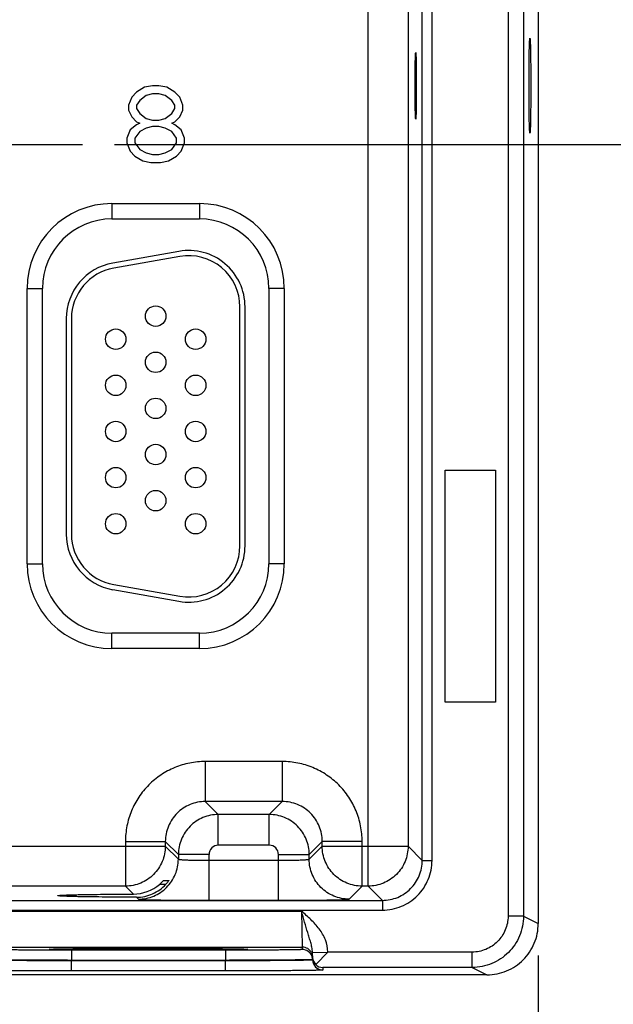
# Model space of a CAD drawing. Header units: inches. Extents: x 0 to 34, y 0 to 22.
# Tile 58 of 139: x 15.8 to 17, y 14.3 to 16.2. Entities that reach past the tile are written whole.
import ezdxf

# ---------------------------------------------------------------- set-up
doc = ezdxf.new("R2010")
doc.units = ezdxf.units.IN
doc.header["$LTSCALE"] = 1.87
doc.header["$MEASUREMENT"] = 0
doc.linetypes.add('CENTER', pattern=[0.6, 0.375, -0.075, 0.075, -0.075])
doc.layers.get('0').update_dxf_attribs({"linetype": 'CONTINUOUS'})
for name, color, linetype in [('02___PRT_ALL_AXES', 7, 'CONTINUOUS'), ('03___PRT_ALL_CURVES', 7, 'CONTINUOUS'), ('COSMETIC', 7, 'CONTINUOUS'), ('DIMENSIONS', 7, 'CONTINUOUS')]:
    doc.layers.add(name, color=color, linetype=linetype)
doc.styles.get("Standard").update_dxf_attribs({"font": 'txt', "width": 0.8})
doc.dimstyles.new('DIMSTYLE_1', dxfattribs={"dimtxt": 0.125, "dimasz": 0.18, "dimexe": 0.125, "dimexo": 0.0625, "dimgap": 0.03125, "dimtad": 0, "dimtih": 1, "dimtoh": 1, "dimdsep": 46, "dimtxsty": 'STANDARD', "dimblk": '_FILLED', "dimblk1": '_FILLED', "dimblk2": '_FILLED', "dimcen": 0.09, "dimazin": 2, "dimtp": 0.001, "dimtm": 0.001, "dimtfac": 1, "dimtofl": 0, "dimtmove": 0, "dimatfit": 3, "dimldrblk": '_FILLED', "dimfxl": 1, "dimtolj": 1, "dimarcsym": 0})

# ---------------------------------------------------------------- blocks, each defined once
blk = doc.blocks.new('*D23')
at = {"layer": 'DIMENSIONS', "color": 2, "linetype": 'CONTINUOUS'}
blk.add_line((15.9882, 15.9516), (17.5033, 15.9516), dxfattribs=at)
at = {"layer": 'DIMENSIONS', "color": 2, "linetype": 'CONTINUOUS', "insert": (17.5658, 16.0141), "char_height": 0.125, "width": 1.325, "attachment_point": 1, "line_spacing_factor": 0.9}
blk.add_mtext('41.15{\\ftxt.shx;\\W1.000000;\\H0.125000; }[1.620]', dxfattribs=at)
blk = doc.blocks.new('_FILLED')
at = {"color": 0, "linetype": 'BYBLOCK'}
blk.add_solid([(0, 0), (-1, 0.174), (-1, -0.174)], dxfattribs=at)
blk = doc.blocks.new('*D24')
at = {"layer": 'DIMENSIONS', "color": 2, "linetype": 'CONTINUOUS'}
blk.add_line((16.8158, 14.3692), (16.8158, 13.6442), dxfattribs=at)
at = {"layer": 'DIMENSIONS', "color": 2, "linetype": 'CONTINUOUS', "insert": (16.7533, 13.5817), "char_height": 0.125, "width": 1.425, "attachment_point": 3, "rotation": 90, "line_spacing_factor": 0.9}
blk.add_mtext('272.8{\\ftxt.shx;\\W1.000000;\\H0.125000; }[10.740]', dxfattribs=at)

msp = doc.modelspace()

# ---------------------------------------------------------------- linework, layer by layer
at = {"color": 7, "linetype": 'CONTINUOUS'}
for p, q in [((16.8158, 17.7007), (16.8158, 14.4317)), ((16.7569, 17.6862), (16.7569, 14.4461)), ((16.7869, 17.6862), (16.7869, 14.4461)), ((16.4837, 14.5048), (16.4837, 17.6275)), ((16.5895, 14.555), (16.5895, 17.5774)), ((16.6085, 14.555), (16.6085, 17.5774)), ((16.5617, 17.5495), (16.5617, 14.5828)), ((15.9834, 15.8362), (16.1544, 15.8362)), ((15.9834, 15.8362), (15.9834, 15.8062)), ((16.1544, 15.8362), (16.1544, 15.8062)), ((15.9834, 15.8062), (16.1544, 15.8062)), ((16.1143, 15.743), (15.9853, 15.7203)), ((16.1161, 15.7332), (15.9871, 15.7104)), ((15.8179, 15.6707), (15.8479, 15.6707)), ((15.8179, 15.1337), (15.8179, 15.6707)), ((15.8479, 15.1337), (15.8479, 15.6707)), ((16.3199, 15.6707), (16.2899, 15.6707)), ((16.2899, 15.6707), (16.2899, 15.1337)), ((16.3199, 15.6707), (16.3199, 15.1337)), ((16.2334, 15.1687), (16.2334, 15.6347)), ((16.2434, 15.1687), (16.2434, 15.6347)), ((15.8944, 15.6119), (15.8944, 15.1914)), ((15.9044, 15.6119), (15.9044, 15.1914)), ((15.8179, 15.1337), (15.8479, 15.1337)), ((16.3199, 15.1337), (16.2899, 15.1337)), ((15.9853, 15.0831), (16.1143, 15.0604)), ((15.9871, 15.093), (16.1161, 15.0702)), ((16.1544, 14.9981), (15.9834, 14.9981)), ((15.9834, 14.9681), (15.9834, 14.9981)), ((16.1544, 14.9681), (16.1544, 14.9981)), ((16.1544, 14.9681), (15.9834, 14.9681)), ((16.316, 14.7478), (16.1657, 14.7478)), ((16.1657, 14.7478), (16.1657, 14.6698)), ((16.316, 14.7478), (16.316, 14.6698)), ((16.316, 14.6698), (16.1657, 14.6698)), ((16.1657, 14.6698), (16.1911, 14.6444)), ((16.316, 14.6698), (16.2907, 14.6444)), ((16.2907, 14.6444), (16.1911, 14.6444)), ((16.1911, 14.5844), (16.1911, 14.6444)), ((16.2907, 14.5844), (16.2907, 14.6444)), ((15.464, 14.5828), (16.0877, 14.5828)), ((16.0098, 14.5918), (16.0877, 14.5918)), ((16.0098, 14.5918), (16.0098, 14.5048)), ((16.0877, 14.5918), (16.1131, 14.5665)), ((16.0877, 14.5918), (16.0877, 14.5828)), ((16.0877, 14.5828), (16.1131, 14.5574)), ((16.2907, 14.5844), (16.1911, 14.5844)), ((16.394, 14.5918), (16.3687, 14.5665)), ((16.3687, 14.5574), (16.394, 14.5828)), ((16.472, 14.5918), (16.394, 14.5918)), ((16.394, 14.5828), (16.394, 14.5918)), ((16.394, 14.5828), (16.5617, 14.5828)), ((16.472, 14.5048), (16.472, 14.5918)), ((16.5617, 14.5828), (16.5895, 14.555)), ((16.1731, 14.5665), (16.1131, 14.5665)), ((16.1131, 14.5665), (16.1131, 14.5574)), ((16.1731, 14.4771), (16.1731, 14.5665)), ((16.3087, 14.5665), (16.3687, 14.5665)), ((16.3087, 14.4771), (16.3087, 14.5665)), ((16.3687, 14.5574), (16.3687, 14.5665)), ((16.1731, 14.5551), (16.3087, 14.5551)), ((16.5895, 14.555), (16.6085, 14.555)), ((16.0098, 14.5048), (15.542, 14.5048)), ((16.0254, 14.4892), (16.0098, 14.5048)), ((16.0887, 14.5082), (16.0763, 14.5082)), ((16.0845, 14.516), (16.0948, 14.516)), ((16.0948, 14.516), (16.0947, 14.5159)), ((16.4466, 14.4794), (16.472, 14.5048)), ((16.4837, 14.5048), (16.472, 14.5048)), ((16.4837, 14.5048), (16.5115, 14.477)), ((15.8777, 14.4862), (15.8777, 14.4862)), ((16.0315, 14.4831), (16.0351, 14.4794)), ((9.1134, 14.477), (16.5115, 14.477)), ((16.1731, 14.4771), (16.3087, 14.4771)), ((16.5115, 14.477), (16.5115, 14.458)), ((9.1134, 14.458), (16.5115, 14.458)), ((15.7561, 14.4558), (16.3537, 14.4558)), ((16.3537, 14.4558), (16.3552, 14.3858)), ((16.7869, 14.4461), (16.7569, 14.4461)), ((16.7869, 14.4461), (16.8158, 14.4317)), ((15.7545, 14.3858), (16.3552, 14.3858)), ((15.8611, 14.3817), (15.864, 14.382)), ((15.8641, 14.3814), (15.8611, 14.3817)), ((15.864, 14.382), (15.8751, 14.3823)), ((15.8643, 14.382), (15.865, 14.382)), ((15.8664, 14.3821), (15.8681, 14.3821)), ((15.8681, 14.3821), (15.8701, 14.3822)), ((15.8701, 14.3822), (15.8726, 14.3822)), ((15.8726, 14.3822), (15.8754, 14.3823)), ((15.8754, 14.3823), (15.8786, 14.3824)), ((15.8786, 14.3824), (15.8821, 14.3824)), ((15.8821, 14.3824), (15.8861, 14.3825)), ((15.8861, 14.3825), (15.8905, 14.3826)), ((15.8905, 14.3826), (15.8954, 14.3826)), ((15.8954, 14.3826), (15.9009, 14.3827)), ((15.9009, 14.3827), (15.9069, 14.3828)), ((16.2053, 14.3798), (15.9045, 14.3798)), ((15.9045, 14.3798), (15.9045, 14.36)), ((15.9069, 14.3828), (15.9136, 14.3828)), ((15.9136, 14.3828), (15.9212, 14.3829)), ((15.9212, 14.3829), (15.9299, 14.383)), ((15.9299, 14.383), (15.9396, 14.383)), ((15.9396, 14.383), (15.9502, 14.3831)), ((15.9502, 14.3831), (15.9618, 14.3832)), ((15.9618, 14.3832), (15.9744, 14.3832)), ((15.9744, 14.3832), (15.9832, 14.3833)), ((15.9832, 14.3833), (15.9926, 14.3833)), ((15.9926, 14.3833), (16.0024, 14.3833)), ((16.0024, 14.3833), (16.0127, 14.3833)), ((16.0127, 14.3833), (16.0235, 14.3833)), ((16.0235, 14.3833), (16.0348, 14.3834)), ((16.0348, 14.3834), (16.0464, 14.3834)), ((16.0464, 14.3834), (16.0576, 14.3834)), ((16.0576, 14.3834), (16.0683, 14.3834)), ((16.0683, 14.3834), (16.0834, 14.3834)), ((16.0834, 14.3834), (16.0975, 14.3833)), ((16.0975, 14.3833), (16.1108, 14.3833)), ((16.1108, 14.3833), (16.1235, 14.3833)), ((16.1235, 14.3833), (16.1355, 14.3832)), ((16.1355, 14.3832), (16.1468, 14.3832)), ((16.1468, 14.3832), (16.1574, 14.3831)), ((16.1574, 14.3831), (16.1672, 14.3831)), ((16.1672, 14.3831), (16.1763, 14.383)), ((16.1763, 14.383), (16.1846, 14.3829)), ((16.1846, 14.3829), (16.1923, 14.3829)), ((16.1923, 14.3829), (16.1994, 14.3828)), ((16.1994, 14.3828), (16.2058, 14.3827)), ((16.2053, 14.3798), (16.2053, 14.36)), ((16.2058, 14.3827), (16.2117, 14.3827)), ((16.2117, 14.3827), (16.2169, 14.3826)), ((16.2169, 14.3826), (16.2217, 14.3825)), ((16.2217, 14.3825), (16.2259, 14.3825)), ((16.2259, 14.3825), (16.2296, 14.3824)), ((16.2296, 14.3824), (16.233, 14.3823)), ((16.233, 14.3823), (16.2359, 14.3823)), ((16.2346, 14.3823), (16.2457, 14.382)), ((16.2359, 14.3823), (16.2384, 14.3822)), ((16.2384, 14.3822), (16.2406, 14.3822)), ((16.2406, 14.3822), (16.2424, 14.3821)), ((16.2443, 14.382), (16.2451, 14.382)), ((16.2457, 14.382), (16.2486, 14.3817)), ((16.2486, 14.3817), (16.2457, 14.3814)), ((16.3552, 14.3858), (16.3552, 14.3811)), ((16.3751, 14.3756), (16.405, 14.3761)), ((16.3752, 14.3658), (16.3751, 14.3756)), ((16.3813, 14.352), (16.4051, 14.3761)), ((16.6869, 14.3761), (16.4051, 14.3761)), ((16.6869, 14.3461), (16.6869, 14.3761)), ((16.2053, 14.36), (15.9045, 14.36)), ((15.9045, 14.36), (15.9045, 14.3593)), ((16.2053, 14.3593), (15.9045, 14.3593)), ((15.9045, 14.3395), (15.9045, 14.3593)), ((16.2053, 14.36), (16.2053, 14.3593)), ((16.2053, 14.3395), (16.2053, 14.3593)), ((16.3752, 14.3615), (16.3746, 14.3614)), ((16.3752, 14.3658), (16.3752, 14.3608)), ((16.3752, 14.3615), (16.3752, 14.3608)), ((16.7158, 14.3317), (7.2924, 14.3317)), ((16.2053, 14.3395), (15.9045, 14.3395)), ((16.6869, 14.3461), (16.3952, 14.3461)), ((16.3952, 14.3461), (16.3952, 14.3411)), ((16.6869, 14.3461), (16.7158, 14.3317))]:
    msp.add_line(p, q, dxfattribs=at)
for points in [[(15.8634, 14.3819), (15.8634, 14.3819), (15.8635, 14.3819), (15.8636, 14.3819), (15.8638, 14.3819), (15.864, 14.382), (15.8643, 14.382)], [(15.865, 14.382), (15.8659, 14.382), (15.8664, 14.3821)], [(16.2424, 14.3821), (16.2439, 14.382), (16.2443, 14.382)], [(16.2451, 14.382), (16.2456, 14.382), (16.2459, 14.3819), (16.2461, 14.3819), (16.2462, 14.3819), (16.2463, 14.3819), (16.2464, 14.3819)]]:
    msp.add_lwpolyline(points, dxfattribs=at)
for centre in [(16.0689, 15.6167), (15.9909, 15.5717), (16.1469, 15.5717), (16.0689, 15.5267), (15.9909, 15.4817), (16.1469, 15.4817), (16.0689, 15.4367), (15.9909, 15.3917), (16.1469, 15.3917), (16.0689, 15.3467), (15.9909, 15.3017), (16.1469, 15.3017), (16.0689, 15.2567), (15.9909, 15.2117), (16.1469, 15.2117)]:
    msp.add_circle(centre, 0.02, dxfattribs=at)
for centre, radius, start, end in [((15.9834, 15.6707), 0.1655, 90, 180), ((16.1544, 15.6707), 0.1655, 0, 90), ((15.9834, 15.6707), 0.1355, 90, 180), ((16.1544, 15.6707), 0.1355, 0, 90), ((16.1334, 15.6347), 0.11, 0, 100), ((16.1334, 15.6347), 0.1, 0, 100), ((16.0044, 15.6119), 0.11, 100, 180), ((16.0044, 15.6119), 0.1, 100, 180), ((16.0044, 15.1914), 0.11, 180, 260), ((16.0044, 15.1914), 0.1, 180, 260), ((16.1334, 15.1687), 0.11, 260, 360), ((16.1334, 15.1687), 0.1, 260, 360), ((15.9834, 15.1337), 0.1655, 180, 270), ((15.9834, 15.1337), 0.1355, 180, 270), ((16.1544, 15.1337), 0.1655, 270, 360), ((16.1544, 15.1337), 0.1355, 270, 360), ((16.1911, 14.5665), 0.018, 89.9965, 180.0035), ((16.2907, 14.5665), 0.018, 359.9965, 90.0035), ((16.0251, 14.5678), 0.0786, 270.1947, 310.6943), ((16.3552, 14.3658), 0.02, 26.4264, 90.0002), ((16.3552, 14.3611), 0.02, 18.8014, 90.0006), ((16.3552, 14.3611), 0.02, 9.9053, 18.7958), ((16.3552, 14.3611), 0.02, 1.0079, 9.8925), ((16.3949, 14.3662), 0.0197, 181.0528, 226.2213), ((16.3952, 14.3611), 0.02, 181.0011, 270.0011), ((16.3955, 14.3663), 0.0202, 225.4138, 269.3211)]:
    msp.add_arc(centre, radius, start, end, dxfattribs=at)
for centre, major_axis in [((16.7996, 16.0662), (0, 0.0925)), ((16.5766, 16.0662), (0, 0.065))]:
    msp.add_ellipse(centre, major_axis=major_axis, ratio=0.017455, dxfattribs=at)
for points, knots in [([(16.1657, 14.7478), (16.1555, 14.7478), (16.1351, 14.7458), (16.1057, 14.7369), (16.0785, 14.7224), (16.0547, 14.7028), (16.0352, 14.679), (16.0207, 14.6519), (16.0118, 14.6225), (16.0098, 14.602), (16.0098, 14.5918)], [0, 0, 0, 0, 0.125, 0.25, 0.375, 0.5, 0.625, 0.75, 0.875, 1, 1, 1, 1]), ([(16.472, 14.5918), (16.472, 14.602), (16.47, 14.6225), (16.4611, 14.6519), (16.4466, 14.679), (16.4271, 14.7028), (16.4033, 14.7224), (16.3761, 14.7369), (16.3467, 14.7458), (16.3262, 14.7478), (16.316, 14.7478)], [0, 0, 0, 0, 0.125, 0.25, 0.375, 0.5, 0.625, 0.75, 0.875, 1, 1, 1, 1]), ([(16.1657, 14.6698), (16.1606, 14.6698), (16.1504, 14.6688), (16.1309, 14.6629), (16.1091, 14.6484), (16.0947, 14.6267), (16.0888, 14.6071), (16.0877, 14.5969), (16.0877, 14.5918)], [0, 0, 0, 0, 0.125293, 0.250594, 0.5, 0.749406, 0.874707, 1, 1, 1, 1]), ([(16.394, 14.5918), (16.394, 14.5969), (16.393, 14.6071), (16.3871, 14.6267), (16.3727, 14.6484), (16.3509, 14.6629), (16.3314, 14.6688), (16.3211, 14.6698), (16.316, 14.6698)], [0, 0, 0, 0, 0.125293, 0.250594, 0.5, 0.749406, 0.874707, 1, 1, 1, 1]), ([(16.1911, 14.6444), (16.186, 14.6444), (16.1758, 14.6434), (16.1562, 14.6375), (16.1345, 14.623), (16.1201, 14.6013), (16.1141, 14.5818), (16.1131, 14.5715), (16.1131, 14.5665)], [0, 0, 0, 0, 0.125297, 0.250597, 0.5, 0.749403, 0.874703, 1, 1, 1, 1]), ([(16.3687, 14.5665), (16.3687, 14.5715), (16.3677, 14.5818), (16.3617, 14.6013), (16.3473, 14.623), (16.3256, 14.6375), (16.306, 14.6434), (16.2958, 14.6444), (16.2907, 14.6444)], [0, 0, 0, 0, 0.125297, 0.250597, 0.5, 0.749403, 0.874703, 1, 1, 1, 1]), ([(16.0877, 14.5828), (16.0877, 14.5777), (16.0867, 14.5675), (16.0808, 14.5479), (16.0663, 14.5262), (16.0446, 14.5117), (16.0251, 14.5058), (16.0149, 14.5048), (16.0098, 14.5048)], [0, 0, 0, 0, 0.125294, 0.250593, 0.5, 0.749407, 0.874706, 1, 1, 1, 1]), ([(16.472, 14.5048), (16.4669, 14.5048), (16.4567, 14.5058), (16.4371, 14.5117), (16.4154, 14.5262), (16.401, 14.5479), (16.395, 14.5675), (16.394, 14.5777), (16.394, 14.5828)], [0, 0, 0, 0, 0.125294, 0.250593, 0.5, 0.749407, 0.874706, 1, 1, 1, 1]), ([(16.5617, 14.5828), (16.5617, 14.5777), (16.5607, 14.5675), (16.5548, 14.5479), (16.5403, 14.5262), (16.5186, 14.5117), (16.499, 14.5058), (16.4888, 14.5048), (16.4837, 14.5048)], [0, 0, 0, 0, 0.125294, 0.250593, 0.5, 0.749407, 0.874706, 1, 1, 1, 1]), ([(16.0351, 14.4794), (16.0402, 14.4794), (16.0505, 14.4805), (16.07, 14.4864), (16.0917, 14.5008), (16.1062, 14.5225), (16.1121, 14.5421), (16.1131, 14.5523), (16.1131, 14.5574)], [0, 0, 0, 0, 0.125294, 0.250593, 0.5, 0.749407, 0.874706, 1, 1, 1, 1]), ([(16.1131, 14.5574), (16.1131, 14.5574), (16.1133, 14.5573), (16.1137, 14.5571), (16.1146, 14.5569), (16.1161, 14.5567), (16.1182, 14.5565), (16.1207, 14.5563), (16.1237, 14.5561), (16.1272, 14.5559), (16.1327, 14.5557), (16.1405, 14.5554), (16.1507, 14.5552), (16.1617, 14.5551), (16.1692, 14.5551), (16.1731, 14.5551)], [0, 0, 0, 0, 0.0028, 0.007571, 0.023737, 0.048903, 0.082928, 0.12553, 0.176328, 0.234857, 0.300574, 0.451057, 0.622157, 0.807459, 1, 1, 1, 1]), ([(16.3087, 14.5551), (16.3125, 14.5551), (16.3201, 14.5551), (16.3311, 14.5552), (16.3413, 14.5554), (16.349, 14.5557), (16.3545, 14.5559), (16.3581, 14.5561), (16.3611, 14.5563), (16.3636, 14.5565), (16.3657, 14.5567), (16.3672, 14.5569), (16.3681, 14.5571), (16.3685, 14.5573), (16.3686, 14.5574), (16.3687, 14.5574)], [0, 0, 0, 0, 0.192541, 0.377843, 0.548943, 0.699426, 0.765143, 0.823672, 0.87447, 0.917072, 0.951097, 0.976263, 0.992429, 0.9972, 1, 1, 1, 1]), ([(16.4466, 14.4794), (16.4416, 14.4794), (16.4313, 14.4805), (16.4118, 14.4864), (16.3901, 14.5008), (16.3756, 14.5225), (16.3697, 14.5421), (16.3687, 14.5523), (16.3687, 14.5574)], [0, 0, 0, 0, 0.125294, 0.250593, 0.5, 0.749407, 0.874706, 1, 1, 1, 1]), ([(16.5115, 14.458), (16.5179, 14.458), (16.5306, 14.4592), (16.5489, 14.4648), (16.5658, 14.4738), (16.5806, 14.4859), (16.5927, 14.5007), (16.6017, 14.5176), (16.6073, 14.5359), (16.6085, 14.5486), (16.6085, 14.555)], [0, 0, 0, 0, 0.125, 0.25, 0.375, 0.5, 0.625, 0.75, 0.875, 1, 1, 1, 1]), ([(16.5115, 14.477), (16.5166, 14.477), (16.5269, 14.478), (16.5464, 14.4839), (16.5681, 14.4984), (16.5826, 14.5201), (16.5885, 14.5397), (16.5895, 14.5499), (16.5895, 14.555)], [0, 0, 0, 0, 0.125301, 0.250603, 0.5, 0.749397, 0.874699, 1, 1, 1, 1]), ([(16.0315, 14.4831), (16.0368, 14.4831), (16.0476, 14.4842), (16.0631, 14.4892), (16.0772, 14.4972), (16.0852, 14.5044), (16.0888, 14.5084)], [0, 0, 0, 0, 0.250118, 0.501126, 0.751236, 1, 1, 1, 1]), ([(16.0763, 14.5082), (16.0773, 14.5091), (16.0787, 14.5103), (16.0805, 14.512), (16.0817, 14.5132), (16.0826, 14.5141), (16.0832, 14.5148), (16.0836, 14.5152), (16.0839, 14.5155), (16.0842, 14.5158), (16.0843, 14.5159), (16.0844, 14.516), (16.0845, 14.516)], [0, 0, 0, 0, 0.341704, 0.502901, 0.652638, 0.785543, 0.84351, 0.894379, 0.936882, 0.969607, 0.991085, 1, 1, 1, 1]), ([(16.0947, 14.5159), (16.0945, 14.5155), (16.0939, 14.5146), (16.0926, 14.5128), (16.0909, 14.5107), (16.0896, 14.5092), (16.0888, 14.5084)], [0, 0, 0, 0, 0.13178, 0.36795, 0.667173, 1, 1, 1, 1]), ([(15.8777, 14.4862), (15.8777, 14.4863), (15.8781, 14.4864), (15.8786, 14.4865), (15.8795, 14.4866), (15.8807, 14.4867), (15.8822, 14.4869), (15.8841, 14.487), (15.8863, 14.4871), (15.8899, 14.4873), (15.8952, 14.4875), (15.9024, 14.4878), (15.9107, 14.488), (15.9202, 14.4882), (15.9307, 14.4884), (15.9465, 14.4886), (15.9682, 14.4889), (15.996, 14.4891), (16.0154, 14.4892), (16.0254, 14.4892)], [0, 0, 0, 0, 0.001709, 0.005556, 0.011638, 0.019956, 0.0305, 0.043254, 0.0582, 0.075322, 0.116004, 0.164976, 0.221806, 0.28605, 0.357276, 0.434971, 0.607197, 0.797449, 1, 1, 1, 1]), ([(16.0315, 14.4831), (16.0211, 14.4831), (16.001, 14.4832), (15.9721, 14.4834), (15.9494, 14.4837), (15.9329, 14.4839), (15.9219, 14.4841), (15.912, 14.4843), (15.9033, 14.4846), (15.8957, 14.4848), (15.8902, 14.485), (15.8865, 14.4852), (15.8842, 14.4853), (15.8823, 14.4855), (15.8807, 14.4856), (15.8794, 14.4857), (15.8785, 14.4859), (15.878, 14.486), (15.8777, 14.4861), (15.8777, 14.4862)], [0, 0, 0, 0, 0.201704, 0.391975, 0.564695, 0.642735, 0.714311, 0.77887, 0.835947, 0.885085, 0.925824, 0.942927, 0.957818, 0.970479, 0.980894, 0.989046, 0.994923, 0.998531, 1, 1, 1, 1]), ([(16.0351, 14.4794), (16.0352, 14.4794), (16.0355, 14.4793), (16.0361, 14.4792), (16.0371, 14.4791), (16.0383, 14.479), (16.0399, 14.4789), (16.0426, 14.4787), (16.0467, 14.4785), (16.0526, 14.4783), (16.0596, 14.4781), (16.0676, 14.4779), (16.0767, 14.4778), (16.0867, 14.4776), (16.1015, 14.4774), (16.1215, 14.4772), (16.1468, 14.4771), (16.1642, 14.4771), (16.1731, 14.4771)], [0, 0, 0, 0, 0.002193, 0.006647, 0.013412, 0.022485, 0.033853, 0.04749, 0.081447, 0.124043, 0.174882, 0.233486, 0.299305, 0.371722, 0.450054, 0.621468, 0.80711, 1, 1, 1, 1]), ([(16.3087, 14.4771), (16.3176, 14.4771), (16.335, 14.4771), (16.3603, 14.4772), (16.3803, 14.4774), (16.3951, 14.4776), (16.4051, 14.4778), (16.4142, 14.4779), (16.4222, 14.4781), (16.4292, 14.4783), (16.4351, 14.4785), (16.4392, 14.4787), (16.4419, 14.4789), (16.4435, 14.479), (16.4447, 14.4791), (16.4457, 14.4792), (16.4463, 14.4793), (16.4466, 14.4794), (16.4466, 14.4794)], [0, 0, 0, 0, 0.19289, 0.378532, 0.549946, 0.628278, 0.700695, 0.766514, 0.825118, 0.875957, 0.918553, 0.95251, 0.966147, 0.977515, 0.986588, 0.993353, 0.997807, 1, 1, 1, 1]), ([(16.4051, 14.3761), (16.4049, 14.3843), (16.4014, 14.4005), (16.3889, 14.4218), (16.3722, 14.4398), (16.3598, 14.4505), (16.3537, 14.4558)], [0, 0, 0, 0, 0.249327, 0.499215, 0.749509, 1, 1, 1, 1]), ([(16.3751, 14.3756), (16.375, 14.3789), (16.3741, 14.3855), (16.3716, 14.3951), (16.3687, 14.4046), (16.3645, 14.4176), (16.3595, 14.4347), (16.3556, 14.4487), (16.3537, 14.4558)], [0, 0, 0, 0, 0.120105, 0.238271, 0.357058, 0.478575, 0.733309, 1, 1, 1, 1]), ([(16.7569, 14.4461), (16.7569, 14.4416), (16.756, 14.4324), (16.7507, 14.4148), (16.7377, 14.3953), (16.7182, 14.3824), (16.7006, 14.377), (16.6915, 14.3761), (16.6869, 14.3761)], [0, 0, 0, 0, 0.125302, 0.250603, 0.5, 0.749396, 0.874698, 1, 1, 1, 1]), ([(16.7869, 14.4461), (16.7869, 14.4396), (16.7856, 14.4265), (16.7799, 14.4076), (16.7706, 14.3902), (16.758, 14.375), (16.7428, 14.3625), (16.7254, 14.3532), (16.7065, 14.3474), (16.6934, 14.3461), (16.6869, 14.3461)], [0, 0, 0, 0, 0.125, 0.250001, 0.375001, 0.500002, 0.625002, 0.750002, 0.875001, 1, 1, 1, 1]), ([(16.7158, 14.3317), (16.7224, 14.3317), (16.7355, 14.333), (16.7544, 14.3387), (16.7718, 14.348), (16.787, 14.3605), (16.7995, 14.3757), (16.8088, 14.3931), (16.8146, 14.412), (16.8158, 14.4251), (16.8158, 14.4317)], [0, 0, 0, 0, 0.124999, 0.249999, 0.374999, 0.5, 0.625, 0.75, 0.874999, 1, 1, 1, 1]), ([(15.9045, 14.3798), (15.8948, 14.3798), (15.8756, 14.3799), (15.8521, 14.3799), (15.834, 14.38), (15.8215, 14.3801), (15.8097, 14.3801), (15.7988, 14.3802), (15.789, 14.3803), (15.7802, 14.3804), (15.7727, 14.3805), (15.7672, 14.3806), (15.7634, 14.3807), (15.7611, 14.3808), (15.7592, 14.3808), (15.7575, 14.3809), (15.7563, 14.3809), (15.7555, 14.381), (15.755, 14.381), (15.7547, 14.3811), (15.7546, 14.3811), (15.7545, 14.3811), (15.7545, 14.3811)], [0, 0, 0, 0, 0.195055, 0.382618, 0.471318, 0.555479, 0.63429, 0.706994, 0.772888, 0.831338, 0.881783, 0.923737, 0.941401, 0.956797, 0.96989, 0.980648, 0.989047, 0.995068, 0.997183, 0.998702, 0.99963, 1, 1, 1, 1]), ([(16.2457, 14.3814), (16.2428, 14.3812), (16.2351, 14.381), (16.221, 14.3808), (16.2018, 14.3806), (16.1782, 14.3804), (16.1508, 14.3802), (16.1093, 14.38), (16.0549, 14.38), (16.0005, 14.38), (15.959, 14.3802), (15.9316, 14.3804), (15.908, 14.3806), (15.8888, 14.3808), (15.8747, 14.381), (15.867, 14.3812), (15.8641, 14.3814)], [0, 0, 0, 0, 0.022906, 0.06031, 0.11107, 0.173648, 0.246144, 0.326353, 0.500006, 0.673658, 0.753866, 0.82636, 0.888937, 0.939695, 0.977096, 1, 1, 1, 1]), ([(15.8751, 14.3823), (15.8848, 14.3825), (15.9085, 14.3828), (15.9495, 14.3831), (15.9997, 14.3833), (16.0548, 14.3834), (16.1098, 14.3833), (16.16, 14.3831), (16.2011, 14.3828), (16.2249, 14.3825), (16.2346, 14.3823)], [0, 0, 0, 0, 0.080733, 0.198179, 0.34206, 0.499782, 0.657534, 0.801504, 0.91909, 1, 1, 1, 1]), ([(16.3552, 14.3811), (16.3552, 14.3811), (16.3551, 14.3811), (16.355, 14.3811), (16.3548, 14.381), (16.3543, 14.381), (16.3535, 14.3809), (16.3522, 14.3809), (16.3506, 14.3808), (16.3487, 14.3808), (16.3464, 14.3807), (16.3426, 14.3806), (16.3371, 14.3805), (16.3296, 14.3804), (16.3208, 14.3803), (16.311, 14.3802), (16.3001, 14.3801), (16.2883, 14.3801), (16.2757, 14.38), (16.2577, 14.3799), (16.2341, 14.3799), (16.215, 14.3798), (16.2053, 14.3798)], [0, 0, 0, 0, 0.00037, 0.001298, 0.002817, 0.004932, 0.010953, 0.019352, 0.03011, 0.043203, 0.058599, 0.076263, 0.118217, 0.168662, 0.227112, 0.293006, 0.36571, 0.444521, 0.528682, 0.617382, 0.804945, 1, 1, 1, 1]), ([(15.9045, 14.3593), (15.8935, 14.3593), (15.8718, 14.3592), (15.8451, 14.3593), (15.8246, 14.3593), (15.8104, 14.3594), (15.797, 14.3595), (15.7847, 14.3596), (15.7735, 14.3597), (15.7636, 14.3598), (15.7551, 14.3599), (15.7488, 14.3601), (15.7446, 14.3602), (15.742, 14.3603), (15.7398, 14.3603), (15.7379, 14.3604), (15.7365, 14.3605), (15.7356, 14.3606), (15.735, 14.3606), (15.7348, 14.3607), (15.7346, 14.3607), (15.7345, 14.3608), (15.7345, 14.3608)], [0, 0, 0, 0, 0.195043, 0.382595, 0.47129, 0.555447, 0.634254, 0.706953, 0.772843, 0.831289, 0.88173, 0.923681, 0.941343, 0.956739, 0.969832, 0.98059, 0.988991, 0.995016, 0.997136, 0.998661, 0.9996, 1, 1, 1, 1]), ([(15.9045, 14.36), (15.884, 14.3601), (15.8541, 14.3602), (15.8158, 14.3604), (15.791, 14.3605), (15.7701, 14.3607), (15.7555, 14.3609), (15.7462, 14.3611), (15.7413, 14.3612), (15.7378, 14.3613), (15.7359, 14.3613), (15.7352, 14.3614)], [0, 0, 0, 0, 0.3638, 0.530056, 0.678138, 0.802967, 0.900264, 0.937507, 0.966697, 0.987587, 1, 1, 1, 1]), ([(16.3746, 14.3614), (16.3739, 14.3613), (16.372, 14.3613), (16.3685, 14.3612), (16.3636, 14.3611), (16.3543, 14.3609), (16.3397, 14.3607), (16.3188, 14.3605), (16.294, 14.3604), (16.2557, 14.3602), (16.2258, 14.3601), (16.2053, 14.36)], [0, 0, 0, 0, 0.012413, 0.033303, 0.062493, 0.099736, 0.197033, 0.321862, 0.469944, 0.6362, 1, 1, 1, 1]), ([(16.3752, 14.3608), (16.3752, 14.3608), (16.3752, 14.3607), (16.375, 14.3607), (16.3747, 14.3606), (16.3742, 14.3606), (16.3733, 14.3605), (16.3718, 14.3604), (16.37, 14.3603), (16.3678, 14.3603), (16.3652, 14.3602), (16.3609, 14.3601), (16.3547, 14.3599), (16.3461, 14.3598), (16.3362, 14.3597), (16.3251, 14.3596), (16.3128, 14.3595), (16.2994, 14.3594), (16.2851, 14.3593), (16.2647, 14.3593), (16.238, 14.3592), (16.2163, 14.3593), (16.2053, 14.3593)], [0, 0, 0, 0, 0.0004, 0.001339, 0.002864, 0.004984, 0.011009, 0.01941, 0.030168, 0.043261, 0.058657, 0.076319, 0.11827, 0.168711, 0.227157, 0.293047, 0.365746, 0.444553, 0.52871, 0.617405, 0.804957, 1, 1, 1, 1]), ([(15.9045, 14.3395), (15.8922, 14.3395), (15.8679, 14.3395), (15.8381, 14.3396), (15.8152, 14.3397), (15.7993, 14.3397), (15.7844, 14.3398), (15.7706, 14.3399), (15.7581, 14.3401), (15.7471, 14.3402), (15.7388, 14.3403), (15.7329, 14.3404), (15.7291, 14.3405), (15.7258, 14.3406), (15.7229, 14.3406), (15.7204, 14.3407), (15.7183, 14.3408), (15.7169, 14.3409), (15.716, 14.3409), (15.7155, 14.341), (15.7151, 14.341), (15.7148, 14.341), (15.7146, 14.3411), (15.7145, 14.3411), (15.7145, 14.3411)], [0, 0, 0, 0, 0.195055, 0.382618, 0.471317, 0.555479, 0.63429, 0.706993, 0.772888, 0.831338, 0.881783, 0.903849, 0.923737, 0.941401, 0.956797, 0.96989, 0.980648, 0.989047, 0.992355, 0.995068, 0.997183, 0.998702, 0.99963, 1, 1, 1, 1]), ([(16.3952, 14.3411), (16.3952, 14.3411), (16.3951, 14.3411), (16.395, 14.341), (16.3947, 14.341), (16.3943, 14.341), (16.3938, 14.3409), (16.3929, 14.3409), (16.3914, 14.3408), (16.3894, 14.3407), (16.3869, 14.3406), (16.384, 14.3406), (16.3806, 14.3405), (16.3769, 14.3404), (16.371, 14.3403), (16.3627, 14.3402), (16.3516, 14.3401), (16.3392, 14.3399), (16.3254, 14.3398), (16.3105, 14.3397), (16.2945, 14.3397), (16.2717, 14.3396), (16.2419, 14.3395), (16.2176, 14.3395), (16.2053, 14.3395)], [0, 0, 0, 0, 0.00037, 0.001298, 0.002817, 0.004932, 0.007645, 0.010953, 0.019352, 0.03011, 0.043203, 0.058599, 0.076263, 0.096151, 0.118217, 0.168662, 0.227112, 0.293007, 0.36571, 0.444521, 0.528683, 0.617383, 0.804945, 1, 1, 1, 1])]:
    msp.add_open_spline(points, degree=3, knots=knots, dxfattribs=at)
msp.add_open_spline([(16.3731, 14.3747), (16.3744, 14.3721), (16.3752, 14.3692), (16.3752, 14.3663)], degree=3, dxfattribs=at)
at = {"layer": '02___PRT_ALL_AXES', "color": 7, "linetype": 'CENTER'}
msp.add_line((15.6039, 15.9516), (15.9257, 15.9516), dxfattribs=at)
at = {"layer": '03___PRT_ALL_CURVES', "color": 4, "linetype": 'CONTINUOUS'}
for p, q in [((16.047, 16.063), (16.0314, 16.0534)), ((16.0626, 16.0662), (16.047, 16.063)), ((16.0751, 16.0662), (16.0626, 16.0662)), ((16.0908, 16.063), (16.0751, 16.0662)), ((16.1064, 16.0534), (16.0908, 16.063)), ((16.022, 16.0438), (16.0158, 16.0279)), ((16.0314, 16.0534), (16.022, 16.0438)), ((16.0501, 16.047), (16.0376, 16.0374)), ((16.0626, 16.0502), (16.0501, 16.047)), ((16.0751, 16.0502), (16.0626, 16.0502)), ((16.0876, 16.047), (16.0751, 16.0502)), ((16.1001, 16.0374), (16.0876, 16.047)), ((16.1158, 16.0438), (16.1064, 16.0534)), ((16.122, 16.0279), (16.1158, 16.0438)), ((16.0158, 16.0279), (16.0158, 16.0183)), ((16.0376, 16.0374), (16.0314, 16.0279)), ((16.0314, 16.0279), (16.0314, 16.0215)), ((16.0314, 16.0215), (16.0376, 16.0119)), ((16.1064, 16.0279), (16.1001, 16.0374)), ((16.1001, 16.0119), (16.1064, 16.0215)), ((16.1064, 16.0215), (16.1064, 16.0279)), ((16.122, 16.0183), (16.122, 16.0279)), ((16.0158, 16.0183), (16.022, 16.0055)), ((16.022, 16.0055), (16.0314, 15.996)), ((16.0376, 16.0119), (16.0501, 16.0023)), ((16.0501, 16.0023), (16.0626, 15.9991)), ((16.0751, 15.9991), (16.0876, 16.0023)), ((16.0876, 16.0023), (16.1001, 16.0119)), ((16.1064, 15.996), (16.1158, 16.0055)), ((16.1158, 16.0055), (16.122, 16.0183)), ((16.0314, 15.9896), (16.0189, 15.98)), ((16.0314, 15.996), (16.0376, 15.9928)), ((16.0376, 15.9928), (16.0314, 15.9896)), ((16.0501, 15.9832), (16.0376, 15.9768)), ((16.0626, 15.9864), (16.0501, 15.9832)), ((16.0626, 15.9991), (16.0751, 15.9991)), ((16.0751, 15.9864), (16.0626, 15.9864)), ((16.0876, 15.9832), (16.0751, 15.9864)), ((16.1001, 15.9768), (16.0876, 15.9832)), ((16.1001, 15.9928), (16.1064, 15.996)), ((16.1064, 15.9896), (16.1001, 15.9928)), ((16.1189, 15.98), (16.1064, 15.9896)), ((16.0189, 15.98), (16.0126, 15.964)), ((16.0126, 15.964), (16.0126, 15.9545)), ((16.0376, 15.9768), (16.0283, 15.964)), ((16.0283, 15.964), (16.0283, 15.9545)), ((16.1095, 15.964), (16.1001, 15.9768)), ((16.1095, 15.9545), (16.1095, 15.964)), ((16.1251, 15.964), (16.1189, 15.98)), ((16.1251, 15.9545), (16.1251, 15.964)), ((16.0126, 15.9545), (16.0189, 15.9385)), ((16.0283, 15.9545), (16.0376, 15.9417)), ((16.1001, 15.9417), (16.1095, 15.9545)), ((16.1189, 15.9385), (16.1251, 15.9545)), ((16.0189, 15.9385), (16.0283, 15.9289)), ((16.0283, 15.9289), (16.0439, 15.9194)), ((16.0376, 15.9417), (16.0501, 15.9353)), ((16.0501, 15.9353), (16.0626, 15.9321)), ((16.0626, 15.9321), (16.0751, 15.9321)), ((16.0751, 15.9321), (16.0876, 15.9353)), ((16.0876, 15.9353), (16.1001, 15.9417)), ((16.0939, 15.9194), (16.1095, 15.9289)), ((16.1095, 15.9289), (16.1189, 15.9385)), ((16.0439, 15.9194), (16.0595, 15.9162)), ((16.0595, 15.9162), (16.0783, 15.9162)), ((16.0783, 15.9162), (16.0939, 15.9194))]:
    msp.add_line(p, q, dxfattribs=at)
at = {"layer": 'COSMETIC', "color": 7, "linetype": 'CONTINUOUS'}
for p, q in [((16.6341, 15.3162), (16.7325, 15.3162)), ((16.6341, 14.8634), (16.6341, 15.3162)), ((16.7325, 15.3162), (16.7325, 14.8634)), ((16.7325, 14.8634), (16.6341, 14.8634))]:
    msp.add_line(p, q, dxfattribs=at)

# ---------------------------------------------------------------- dimensions: what is measured, and where the dimension line sits
at = {"layer": 'DIMENSIONS', "color": 2, "linetype": 'CONTINUOUS'}
for feature_location, offset, dtype, origin, picture, middle in [((15.9882, 15.9516), (1.5151, 0), 0, (15.9257, 14.3317), '*D23', (18.2283, 15.9516)), ((16.8158, 14.3692), (0, -0.725), 1, (6.0757, 14.4326), '*D24', (16.8158, 12.8692))]:
    dim = msp.add_ordinate_dim(feature_location=feature_location, offset=offset, dtype=dtype, origin=origin, dimstyle='DIMSTYLE_1', dxfattribs=at)
    dim.commit()
    dim.dimension.update_dxf_attribs({"geometry": picture, "text_midpoint": middle})

doc.saveas('drawing.dxf')
